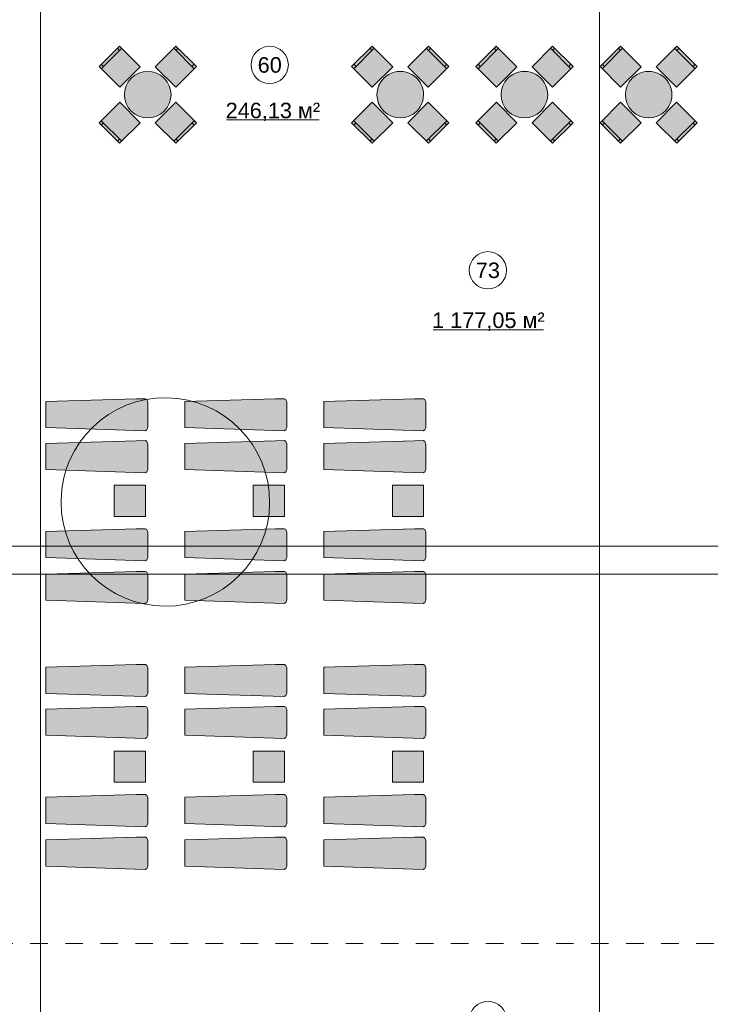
# Model space of a CAD drawing. Header units: millimetres. Extents: x -14761 to 157739, y -22400 to 107990.
# Tile 36 of 256: x 17665 to 28786, y 29070 to 44929. Entities that reach past the tile are written whole.
import ezdxf

# ---------------------------------------------------------------- set-up
doc = ezdxf.new("R2010")
doc.units = ezdxf.units.MM
doc.header["$MEASUREMENT"] = 0
doc.linetypes.add('Штриховая', pattern=[564.4444465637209, 282.22222328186, -282.222223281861])
for name, color, linetype in [('Интерьер - лежаки 2', 7, 'Continuous'), ('Интерьер - Мебель', 7, 'Continuous'), ('Элемент модели - Зоны уличных помещений', 7, 'Continuous'), ('Элемент Модели - Оси', 7, 'Continuous')]:
    doc.layers.add(name, color=color, linetype=linetype)
doc.styles.add('СГЕНЕРИР_СТИЛЬ_1', font='txt')

msp = doc.modelspace()

# ---------------------------------------------------------------- hatches: boundary and pattern name
at = {"layer": 'Интерьер - лежаки 2', "linetype": 'Continuous', "lineweight": 0, "true_color": 0xffffff}
for points in [[(19545.20737579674, 38822.37012502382), (18086.30937579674, 38779.37012502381), (18086.30937579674, 38359.37012502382), (19684.95437579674, 38305.93212502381), (19711.81237579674, 38322.63912502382), (19726.35437579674, 38364.50412502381), (19726.31537579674, 38769.37012502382), (19711.81237579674, 38810.10112502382), (19690.36137579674, 38824.21312502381)], [(21784.04946169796, 38822.37012502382), (20325.15146169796, 38779.37012502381), (20325.15146169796, 38359.37012502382), (21923.79646169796, 38305.93212502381), (21950.65446169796, 38322.63912502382), (21965.19646169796, 38364.50412502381), (21965.15746169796, 38769.37012502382), (21950.65446169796, 38810.10112502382), (21929.20346169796, 38824.21312502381)], [(24022.89154759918, 38822.37012502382), (22563.99354759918, 38779.37012502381), (22563.99354759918, 38359.37012502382), (24162.63854759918, 38305.93212502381), (24189.49654759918, 38322.63912502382), (24204.03854759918, 38364.50412502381), (24203.99954759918, 38769.37012502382), (24189.49654759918, 38810.10112502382), (24168.04554759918, 38824.21312502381)], [(19545.20737579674, 38146.90458985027), (18086.30937579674, 38103.90458985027), (18086.30937579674, 37683.90458985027), (19684.95437579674, 37630.46658985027), (19711.81237579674, 37647.17358985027), (19726.35437579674, 37689.03858985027), (19726.31537579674, 38093.90458985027), (19711.81237579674, 38134.63558985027), (19690.36137579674, 38148.74758985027)], [(21784.04946169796, 38146.90458985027), (20325.15146169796, 38103.90458985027), (20325.15146169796, 37683.90458985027), (21923.79646169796, 37630.46658985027), (21950.65446169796, 37647.17358985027), (21965.19646169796, 37689.03858985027), (21965.15746169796, 38093.90458985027), (21950.65446169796, 38134.63558985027), (21929.20346169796, 38148.74758985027)], [(24022.89154759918, 38146.90458985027), (22563.99354759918, 38103.90458985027), (22563.99354759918, 37683.90458985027), (24162.63854759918, 37630.46658985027), (24189.49654759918, 37647.17358985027), (24204.03854759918, 37689.03858985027), (24203.99954759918, 38093.90458985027), (24189.49654759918, 38134.63558985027), (24168.04554759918, 38148.74758985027)], [(19188.27793245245, 37429.12632259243), (19188.27793245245, 36929.12632259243), (19688.27793245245, 36929.12632259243), (19688.27793245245, 37429.12632259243)], [(21427.12001835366, 37429.12632259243), (21427.12001835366, 36929.12632259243), (21927.12001835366, 36929.12632259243), (21927.12001835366, 37429.12632259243)], [(23665.96210425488, 37429.12632259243), (23665.96210425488, 36929.12632259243), (24165.96210425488, 36929.12632259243), (24165.96210425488, 37429.12632259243)], [(19545.20737579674, 36727.5819046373), (18086.30937579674, 36684.58190463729), (18086.30937579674, 36264.5819046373), (19684.95437579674, 36211.1439046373), (19711.81237579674, 36227.85090463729), (19726.35437579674, 36269.7159046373), (19726.31537579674, 36674.58190463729), (19711.81237579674, 36715.31290463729), (19690.36137579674, 36729.42490463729)], [(21784.04946169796, 36727.5819046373), (20325.15146169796, 36684.58190463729), (20325.15146169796, 36264.5819046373), (21923.79646169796, 36211.1439046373), (21950.65446169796, 36227.85090463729), (21965.19646169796, 36269.7159046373), (21965.15746169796, 36674.58190463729), (21950.65446169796, 36715.31290463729), (21929.20346169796, 36729.42490463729)], [(24022.89154759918, 36727.5819046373), (22563.99354759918, 36684.58190463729), (22563.99354759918, 36264.5819046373), (24162.63854759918, 36211.1439046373), (24189.49654759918, 36227.85090463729), (24204.03854759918, 36269.7159046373), (24203.99954759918, 36674.58190463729), (24189.49654759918, 36715.31290463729), (24168.04554759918, 36729.42490463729)], [(19545.2073757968, 36040.18779444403), (18086.3093757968, 35997.18779444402), (18086.3093757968, 35577.18779444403), (19684.9543757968, 35523.74979444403), (19711.8123757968, 35540.45679444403), (19726.3543757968, 35582.32179444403), (19726.3153757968, 35987.18779444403), (19711.8123757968, 36027.91879444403), (19690.3613757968, 36042.03079444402)], [(21784.04946169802, 36040.18779444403), (20325.15146169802, 35997.18779444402), (20325.15146169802, 35577.18779444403), (21923.79646169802, 35523.74979444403), (21950.65446169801, 35540.45679444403), (21965.19646169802, 35582.32179444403), (21965.15746169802, 35987.18779444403), (21950.65446169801, 36027.91879444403), (21929.20346169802, 36042.03079444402)], [(24022.89154759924, 36040.18779444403), (22563.99354759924, 35997.18779444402), (22563.99354759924, 35577.18779444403), (24162.63854759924, 35523.74979444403), (24189.49654759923, 35540.45679444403), (24204.03854759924, 35582.32179444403), (24203.99954759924, 35987.18779444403), (24189.49654759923, 36027.91879444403), (24168.04554759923, 36042.03079444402)], [(19545.20737579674, 34542.01447427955), (18086.30937579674, 34499.01447427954), (18086.30937579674, 34079.01447427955), (19684.95437579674, 34025.57647427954), (19711.81237579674, 34042.28347427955), (19726.35437579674, 34084.14847427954), (19726.31537579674, 34489.01447427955), (19711.81237579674, 34529.74547427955), (19690.36137579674, 34543.85747427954)], [(21784.04946169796, 34542.01447427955), (20325.15146169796, 34499.01447427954), (20325.15146169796, 34079.01447427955), (21923.79646169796, 34025.57647427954), (21950.65446169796, 34042.28347427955), (21965.19646169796, 34084.14847427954), (21965.15746169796, 34489.01447427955), (21950.65446169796, 34529.74547427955), (21929.20346169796, 34543.85747427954)], [(24022.89154759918, 34542.01447427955), (22563.99354759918, 34499.01447427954), (22563.99354759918, 34079.01447427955), (24162.63854759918, 34025.57647427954), (24189.49654759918, 34042.28347427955), (24204.03854759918, 34084.14847427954), (24203.99954759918, 34489.01447427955), (24189.49654759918, 34529.74547427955), (24168.04554759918, 34543.85747427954)], [(19545.20737579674, 33866.548939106), (18086.30937579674, 33823.548939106), (18086.30937579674, 33403.548939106), (19684.95437579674, 33350.110939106), (19711.81237579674, 33366.817939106), (19726.35437579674, 33408.682939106), (19726.31537579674, 33813.548939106), (19711.81237579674, 33854.279939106), (19690.36137579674, 33868.391939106)], [(21784.04946169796, 33866.548939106), (20325.15146169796, 33823.548939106), (20325.15146169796, 33403.548939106), (21923.79646169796, 33350.110939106), (21950.65446169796, 33366.817939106), (21965.19646169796, 33408.682939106), (21965.15746169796, 33813.548939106), (21950.65446169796, 33854.279939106), (21929.20346169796, 33868.391939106)], [(24022.89154759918, 33866.548939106), (22563.99354759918, 33823.548939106), (22563.99354759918, 33403.548939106), (24162.63854759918, 33350.110939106), (24189.49654759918, 33366.817939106), (24204.03854759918, 33408.682939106), (24203.99954759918, 33813.548939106), (24189.49654759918, 33854.279939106), (24168.04554759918, 33868.391939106)], [(19188.27793245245, 33148.77067184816), (19188.27793245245, 32648.77067184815), (19688.27793245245, 32648.77067184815), (19688.27793245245, 33148.77067184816)], [(21427.12001835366, 33148.77067184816), (21427.12001835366, 32648.77067184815), (21927.12001835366, 32648.77067184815), (21927.12001835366, 33148.77067184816)], [(23665.96210425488, 33148.77067184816), (23665.96210425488, 32648.77067184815), (24165.96210425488, 32648.77067184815), (24165.96210425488, 33148.77067184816)], [(19545.20737579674, 32447.22625389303), (18086.30937579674, 32404.22625389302), (18086.30937579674, 31984.22625389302), (19684.95437579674, 31930.78825389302), (19711.81237579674, 31947.49525389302), (19726.35437579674, 31989.36025389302), (19726.31537579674, 32394.22625389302), (19711.81237579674, 32434.95725389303), (19690.36137579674, 32449.06925389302)], [(21784.04946169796, 32447.22625389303), (20325.15146169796, 32404.22625389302), (20325.15146169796, 31984.22625389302), (21923.79646169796, 31930.78825389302), (21950.65446169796, 31947.49525389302), (21965.19646169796, 31989.36025389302), (21965.15746169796, 32394.22625389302), (21950.65446169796, 32434.95725389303), (21929.20346169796, 32449.06925389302)], [(24022.89154759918, 32447.22625389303), (22563.99354759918, 32404.22625389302), (22563.99354759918, 31984.22625389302), (24162.63854759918, 31930.78825389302), (24189.49654759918, 31947.49525389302), (24204.03854759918, 31989.36025389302), (24203.99954759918, 32394.22625389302), (24189.49654759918, 32434.95725389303), (24168.04554759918, 32449.06925389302)], [(19545.2073757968, 31759.83214369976), (18086.3093757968, 31716.83214369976), (18086.3093757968, 31296.83214369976), (19684.9543757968, 31243.39414369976), (19711.8123757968, 31260.10114369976), (19726.3543757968, 31301.96614369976), (19726.3153757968, 31706.83214369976), (19711.8123757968, 31747.56314369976), (19690.3613757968, 31761.67514369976)], [(21784.04946169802, 31759.83214369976), (20325.15146169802, 31716.83214369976), (20325.15146169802, 31296.83214369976), (21923.79646169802, 31243.39414369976), (21950.65446169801, 31260.10114369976), (21965.19646169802, 31301.96614369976), (21965.15746169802, 31706.83214369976), (21950.65446169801, 31747.56314369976), (21929.20346169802, 31761.67514369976)], [(24022.89154759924, 31759.83214369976), (22563.99354759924, 31716.83214369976), (22563.99354759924, 31296.83214369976), (24162.63854759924, 31243.39414369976), (24189.49654759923, 31260.10114369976), (24204.03854759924, 31301.96614369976), (24203.99954759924, 31706.83214369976), (24189.49654759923, 31747.56314369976), (24168.04554759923, 31761.67514369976)]]:
    msp.add_hatch(color=7, dxfattribs=at).paths.add_polyline_path(points)
at = {"layer": 'Интерьер - Мебель', "linetype": 'Continuous', "lineweight": 0, "true_color": 0xffffff}
for points in [[(19276.23156763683, 43842.78449026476), (19605.03622088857, 44171.5891435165), (19272.6960337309, 44503.92933067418), (18943.89138047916, 44175.12467742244)], [(19848.98806039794, 44171.5891435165), (20177.79271364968, 43842.78449026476), (20510.13290080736, 44175.12467742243), (20181.32824755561, 44503.92933067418)], [(23342.33121217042, 43842.78449026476), (23671.13586542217, 44171.5891435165), (23338.79567826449, 44503.92933067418), (23009.99102501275, 44175.12467742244)], [(23915.08770493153, 44171.5891435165), (24243.89235818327, 43842.78449026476), (24576.23254534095, 44175.12467742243), (24247.4278920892, 44503.92933067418)], [(25342.33121217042, 43842.78449026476), (25671.13586542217, 44171.5891435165), (25338.79567826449, 44503.92933067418), (25009.99102501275, 44175.12467742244)], [(25915.08770493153, 44171.5891435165), (26243.89235818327, 43842.78449026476), (26576.23254534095, 44175.12467742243), (26247.4278920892, 44503.92933067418)], [(27342.33121217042, 43842.78449026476), (27671.13586542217, 44171.5891435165), (27338.79567826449, 44503.92933067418), (27009.99102501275, 44175.12467742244)], [(27915.08770493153, 44171.5891435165), (28243.89235818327, 43842.78449026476), (28576.23254534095, 44175.12467742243), (28247.4278920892, 44503.92933067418)], [(19992.17718358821, 43985.97361345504, 0.9999999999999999), (19461.8470976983, 43455.64352756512, 0.9999999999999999)], [(23527.94674223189, 43985.97361345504, 0.9999999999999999), (24058.2768281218, 43455.64352756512, 0.9999999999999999)], [(25527.94674223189, 43985.97361345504, 0.9999999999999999), (26058.2768281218, 43455.64352756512, 0.9999999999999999)], [(27527.94674223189, 43985.97361345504, 0.9999999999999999), (28058.2768281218, 43455.64352756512, 0.9999999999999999)], [(19605.03622088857, 43270.02799750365), (19276.23156763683, 43598.83265075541), (18943.89138047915, 43266.49246359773), (19272.6960337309, 42937.68781034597)], [(20177.79271364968, 43598.8326507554), (19848.98806039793, 43270.02799750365), (20181.32824755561, 42937.68781034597), (20510.13290080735, 43266.49246359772)], [(23671.13586542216, 43270.02799750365), (23342.33121217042, 43598.83265075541), (23009.99102501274, 43266.49246359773), (23338.79567826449, 42937.68781034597)], [(24243.89235818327, 43598.8326507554), (23915.08770493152, 43270.02799750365), (24247.4278920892, 42937.68781034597), (24576.23254534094, 43266.49246359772)], [(25671.13586542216, 43270.02799750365), (25342.33121217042, 43598.83265075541), (25009.99102501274, 43266.49246359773), (25338.79567826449, 42937.68781034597)], [(26243.89235818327, 43598.8326507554), (25915.08770493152, 43270.02799750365), (26247.4278920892, 42937.68781034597), (26576.23254534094, 43266.49246359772)], [(27671.13586542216, 43270.02799750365), (27342.33121217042, 43598.83265075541), (27009.99102501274, 43266.49246359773), (27338.79567826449, 42937.68781034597)], [(28243.89235818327, 43598.8326507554), (27915.08770493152, 43270.02799750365), (28247.4278920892, 42937.68781034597), (28576.23254534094, 43266.49246359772)]]:
    msp.add_hatch(color=7, dxfattribs=at).paths.add_polyline_path(points)

# ---------------------------------------------------------------- linework, layer by layer
at = {"layer": 'Интерьер - лежаки 2', "color": 7, "linetype": 'Continuous', "lineweight": 15}
for p, q in [((19188.27793245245, 37429.12632259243), (19188.27793245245, 36929.12632259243)), ((19688.27793245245, 37429.12632259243), (19188.27793245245, 37429.12632259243)), ((19688.27793245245, 36929.12632259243), (19688.27793245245, 37429.12632259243)), ((21427.12001835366, 37429.12632259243), (21427.12001835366, 36929.12632259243)), ((21927.12001835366, 37429.12632259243), (21427.12001835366, 37429.12632259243)), ((21927.12001835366, 36929.12632259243), (21927.12001835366, 37429.12632259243)), ((23665.96210425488, 37429.12632259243), (23665.96210425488, 36929.12632259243)), ((24165.96210425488, 37429.12632259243), (23665.96210425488, 37429.12632259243)), ((24165.96210425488, 36929.12632259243), (24165.96210425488, 37429.12632259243)), ((19188.27793245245, 36929.12632259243), (19688.27793245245, 36929.12632259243)), ((21427.12001835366, 36929.12632259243), (21927.12001835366, 36929.12632259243)), ((23665.96210425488, 36929.12632259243), (24165.96210425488, 36929.12632259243)), ((19188.27793245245, 33148.77067184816), (19188.27793245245, 32648.77067184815)), ((19688.27793245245, 33148.77067184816), (19188.27793245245, 33148.77067184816)), ((19688.27793245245, 32648.77067184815), (19688.27793245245, 33148.77067184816)), ((21427.12001835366, 33148.77067184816), (21427.12001835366, 32648.77067184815)), ((21927.12001835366, 33148.77067184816), (21427.12001835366, 33148.77067184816)), ((21927.12001835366, 32648.77067184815), (21927.12001835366, 33148.77067184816)), ((23665.96210425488, 33148.77067184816), (23665.96210425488, 32648.77067184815)), ((24165.96210425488, 33148.77067184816), (23665.96210425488, 33148.77067184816)), ((24165.96210425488, 32648.77067184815), (24165.96210425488, 33148.77067184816)), ((19188.27793245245, 32648.77067184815), (19688.27793245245, 32648.77067184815)), ((21427.12001835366, 32648.77067184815), (21927.12001835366, 32648.77067184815)), ((23665.96210425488, 32648.77067184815), (24165.96210425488, 32648.77067184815))]:
    msp.add_line(p, q, dxfattribs=at)
at = {"layer": 'Интерьер - лежаки 2', "color": 7, "linetype": 'Continuous', "lineweight": 15, "flags": 128}
for points in [[(19545.20737579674, 38822.37012502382), (19690.36137579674, 38824.21312502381), (19711.81237579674, 38810.10112502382), (19726.31537579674, 38769.37012502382), (19726.35437579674, 38364.50412502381), (19711.81237579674, 38322.63912502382), (19684.95437579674, 38305.93212502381), (18086.30937579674, 38359.37012502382), (18086.30937579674, 38779.37012502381)], [(21784.04946169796, 38822.37012502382), (21929.20346169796, 38824.21312502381), (21950.65446169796, 38810.10112502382), (21965.15746169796, 38769.37012502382), (21965.19646169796, 38364.50412502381), (21950.65446169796, 38322.63912502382), (21923.79646169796, 38305.93212502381), (20325.15146169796, 38359.37012502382), (20325.15146169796, 38779.37012502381)], [(24022.89154759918, 38822.37012502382), (24168.04554759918, 38824.21312502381), (24189.49654759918, 38810.10112502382), (24203.99954759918, 38769.37012502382), (24204.03854759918, 38364.50412502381), (24189.49654759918, 38322.63912502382), (24162.63854759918, 38305.93212502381), (22563.99354759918, 38359.37012502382), (22563.99354759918, 38779.37012502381)], [(19545.20737579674, 38146.90458985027), (19690.36137579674, 38148.74758985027), (19711.81237579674, 38134.63558985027), (19726.31537579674, 38093.90458985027), (19726.35437579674, 37689.03858985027), (19711.81237579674, 37647.17358985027), (19684.95437579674, 37630.46658985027), (18086.30937579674, 37683.90458985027), (18086.30937579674, 38103.90458985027)], [(21784.04946169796, 38146.90458985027), (21929.20346169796, 38148.74758985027), (21950.65446169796, 38134.63558985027), (21965.15746169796, 38093.90458985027), (21965.19646169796, 37689.03858985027), (21950.65446169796, 37647.17358985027), (21923.79646169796, 37630.46658985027), (20325.15146169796, 37683.90458985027), (20325.15146169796, 38103.90458985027)], [(24022.89154759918, 38146.90458985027), (24168.04554759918, 38148.74758985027), (24189.49654759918, 38134.63558985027), (24203.99954759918, 38093.90458985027), (24204.03854759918, 37689.03858985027), (24189.49654759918, 37647.17358985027), (24162.63854759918, 37630.46658985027), (22563.99354759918, 37683.90458985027), (22563.99354759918, 38103.90458985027)], [(19545.20737579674, 36727.5819046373), (19690.36137579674, 36729.42490463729), (19711.81237579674, 36715.31290463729), (19726.31537579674, 36674.58190463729), (19726.35437579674, 36269.7159046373), (19711.81237579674, 36227.85090463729), (19684.95437579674, 36211.1439046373), (18086.30937579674, 36264.5819046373), (18086.30937579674, 36684.58190463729)], [(21784.04946169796, 36727.5819046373), (21929.20346169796, 36729.42490463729), (21950.65446169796, 36715.31290463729), (21965.15746169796, 36674.58190463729), (21965.19646169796, 36269.7159046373), (21950.65446169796, 36227.85090463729), (21923.79646169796, 36211.1439046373), (20325.15146169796, 36264.5819046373), (20325.15146169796, 36684.58190463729)], [(24022.89154759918, 36727.5819046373), (24168.04554759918, 36729.42490463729), (24189.49654759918, 36715.31290463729), (24203.99954759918, 36674.58190463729), (24204.03854759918, 36269.7159046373), (24189.49654759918, 36227.85090463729), (24162.63854759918, 36211.1439046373), (22563.99354759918, 36264.5819046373), (22563.99354759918, 36684.58190463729)], [(19545.2073757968, 36040.18779444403), (19690.3613757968, 36042.03079444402), (19711.8123757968, 36027.91879444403), (19726.3153757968, 35987.18779444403), (19726.3543757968, 35582.32179444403), (19711.8123757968, 35540.45679444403), (19684.9543757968, 35523.74979444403), (18086.3093757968, 35577.18779444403), (18086.3093757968, 35997.18779444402)], [(21784.04946169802, 36040.18779444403), (21929.20346169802, 36042.03079444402), (21950.65446169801, 36027.91879444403), (21965.15746169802, 35987.18779444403), (21965.19646169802, 35582.32179444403), (21950.65446169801, 35540.45679444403), (21923.79646169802, 35523.74979444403), (20325.15146169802, 35577.18779444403), (20325.15146169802, 35997.18779444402)], [(24022.89154759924, 36040.18779444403), (24168.04554759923, 36042.03079444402), (24189.49654759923, 36027.91879444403), (24203.99954759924, 35987.18779444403), (24204.03854759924, 35582.32179444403), (24189.49654759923, 35540.45679444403), (24162.63854759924, 35523.74979444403), (22563.99354759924, 35577.18779444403), (22563.99354759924, 35997.18779444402)], [(19545.20737579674, 34542.01447427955), (19690.36137579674, 34543.85747427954), (19711.81237579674, 34529.74547427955), (19726.31537579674, 34489.01447427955), (19726.35437579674, 34084.14847427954), (19711.81237579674, 34042.28347427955), (19684.95437579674, 34025.57647427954), (18086.30937579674, 34079.01447427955), (18086.30937579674, 34499.01447427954)], [(21784.04946169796, 34542.01447427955), (21929.20346169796, 34543.85747427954), (21950.65446169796, 34529.74547427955), (21965.15746169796, 34489.01447427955), (21965.19646169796, 34084.14847427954), (21950.65446169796, 34042.28347427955), (21923.79646169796, 34025.57647427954), (20325.15146169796, 34079.01447427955), (20325.15146169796, 34499.01447427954)], [(24022.89154759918, 34542.01447427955), (24168.04554759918, 34543.85747427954), (24189.49654759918, 34529.74547427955), (24203.99954759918, 34489.01447427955), (24204.03854759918, 34084.14847427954), (24189.49654759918, 34042.28347427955), (24162.63854759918, 34025.57647427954), (22563.99354759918, 34079.01447427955), (22563.99354759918, 34499.01447427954)], [(19545.20737579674, 33866.548939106), (19690.36137579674, 33868.391939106), (19711.81237579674, 33854.279939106), (19726.31537579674, 33813.548939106), (19726.35437579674, 33408.682939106), (19711.81237579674, 33366.817939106), (19684.95437579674, 33350.110939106), (18086.30937579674, 33403.548939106), (18086.30937579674, 33823.548939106)], [(21784.04946169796, 33866.548939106), (21929.20346169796, 33868.391939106), (21950.65446169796, 33854.279939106), (21965.15746169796, 33813.548939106), (21965.19646169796, 33408.682939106), (21950.65446169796, 33366.817939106), (21923.79646169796, 33350.110939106), (20325.15146169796, 33403.548939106), (20325.15146169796, 33823.548939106)], [(24022.89154759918, 33866.548939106), (24168.04554759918, 33868.391939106), (24189.49654759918, 33854.279939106), (24203.99954759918, 33813.548939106), (24204.03854759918, 33408.682939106), (24189.49654759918, 33366.817939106), (24162.63854759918, 33350.110939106), (22563.99354759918, 33403.548939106), (22563.99354759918, 33823.548939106)], [(19545.20737579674, 32447.22625389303), (19690.36137579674, 32449.06925389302), (19711.81237579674, 32434.95725389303), (19726.31537579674, 32394.22625389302), (19726.35437579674, 31989.36025389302), (19711.81237579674, 31947.49525389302), (19684.95437579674, 31930.78825389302), (18086.30937579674, 31984.22625389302), (18086.30937579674, 32404.22625389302)], [(21784.04946169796, 32447.22625389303), (21929.20346169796, 32449.06925389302), (21950.65446169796, 32434.95725389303), (21965.15746169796, 32394.22625389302), (21965.19646169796, 31989.36025389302), (21950.65446169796, 31947.49525389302), (21923.79646169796, 31930.78825389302), (20325.15146169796, 31984.22625389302), (20325.15146169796, 32404.22625389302)], [(24022.89154759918, 32447.22625389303), (24168.04554759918, 32449.06925389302), (24189.49654759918, 32434.95725389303), (24203.99954759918, 32394.22625389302), (24204.03854759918, 31989.36025389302), (24189.49654759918, 31947.49525389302), (24162.63854759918, 31930.78825389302), (22563.99354759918, 31984.22625389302), (22563.99354759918, 32404.22625389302)], [(19545.2073757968, 31759.83214369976), (19690.3613757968, 31761.67514369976), (19711.8123757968, 31747.56314369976), (19726.3153757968, 31706.83214369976), (19726.3543757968, 31301.96614369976), (19711.8123757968, 31260.10114369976), (19684.9543757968, 31243.39414369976), (18086.3093757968, 31296.83214369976), (18086.3093757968, 31716.83214369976)], [(21784.04946169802, 31759.83214369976), (21929.20346169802, 31761.67514369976), (21950.65446169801, 31747.56314369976), (21965.15746169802, 31706.83214369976), (21965.19646169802, 31301.96614369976), (21950.65446169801, 31260.10114369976), (21923.79646169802, 31243.39414369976), (20325.15146169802, 31296.83214369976), (20325.15146169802, 31716.83214369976)], [(24022.89154759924, 31759.83214369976), (24168.04554759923, 31761.67514369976), (24189.49654759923, 31747.56314369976), (24203.99954759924, 31706.83214369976), (24204.03854759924, 31301.96614369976), (24189.49654759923, 31260.10114369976), (24162.63854759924, 31243.39414369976), (22563.99354759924, 31296.83214369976), (22563.99354759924, 31716.83214369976)]]:
    msp.add_lwpolyline(points, close=True, dxfattribs=at)
at = {"layer": 'Интерьер - Мебель', "color": 7, "linetype": 'Continuous', "lineweight": 15}
for p, q in [((18979.24671953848, 44139.76933836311), (19308.05137279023, 44468.57399161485)), ((19272.6960337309, 44433.21865255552), (19237.34069467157, 44468.57399161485)), ((20145.97290849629, 44468.57399161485), (20474.77756174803, 44139.76933836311)), ((20181.32824755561, 44433.21865255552), (20216.68358661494, 44468.57399161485)), ((23045.34636407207, 44139.76933836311), (23374.15101732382, 44468.57399161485)), ((23338.79567826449, 44433.21865255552), (23303.44033920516, 44468.57399161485)), ((24212.07255302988, 44468.57399161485), (24540.87720628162, 44139.76933836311)), ((24247.4278920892, 44433.21865255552), (24282.78323114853, 44468.57399161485)), ((25045.34636407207, 44139.76933836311), (25374.15101732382, 44468.57399161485)), ((25338.79567826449, 44433.21865255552), (25303.44033920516, 44468.57399161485)), ((26212.07255302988, 44468.57399161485), (26540.87720628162, 44139.76933836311)), ((26247.4278920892, 44433.21865255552), (26282.78323114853, 44468.57399161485)), ((27045.34636407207, 44139.76933836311), (27374.15101732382, 44468.57399161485)), ((27338.79567826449, 44433.21865255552), (27303.44033920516, 44468.57399161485)), ((28212.07255302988, 44468.57399161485), (28540.87720628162, 44139.76933836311)), ((28247.4278920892, 44433.21865255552), (28282.78323114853, 44468.57399161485)), ((19014.60205859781, 44175.12467742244), (18979.24671953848, 44210.48001648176)), ((20439.4222226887, 44175.12467742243), (20474.77756174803, 44210.48001648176)), ((23080.7017031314, 44175.12467742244), (23045.34636407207, 44210.48001648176)), ((24505.52186722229, 44175.12467742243), (24540.87720628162, 44210.48001648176)), ((25080.7017031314, 44175.12467742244), (25045.34636407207, 44210.48001648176)), ((26505.52186722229, 44175.12467742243), (26540.87720628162, 44210.48001648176)), ((27080.7017031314, 44175.12467742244), (27045.34636407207, 44210.48001648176)), ((28505.52186722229, 44175.12467742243), (28540.87720628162, 44210.48001648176)), ((19308.05137279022, 42973.0431494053), (18979.24671953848, 43301.84780265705)), ((20474.77756174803, 43301.84780265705), (20145.97290849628, 42973.0431494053)), ((23374.15101732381, 42973.0431494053), (23045.34636407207, 43301.84780265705)), ((24540.87720628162, 43301.84780265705), (24212.07255302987, 42973.0431494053)), ((25374.15101732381, 42973.0431494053), (25045.34636407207, 43301.84780265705)), ((26540.87720628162, 43301.84780265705), (26212.07255302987, 42973.0431494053)), ((27374.15101732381, 42973.0431494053), (27045.34636407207, 43301.84780265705)), ((28540.87720628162, 43301.84780265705), (28212.07255302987, 42973.0431494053)), ((19014.6020585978, 43266.49246359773), (18979.24671953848, 43231.1371245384)), ((20439.4222226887, 43266.49246359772), (20474.77756174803, 43231.13712453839)), ((23080.7017031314, 43266.49246359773), (23045.34636407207, 43231.1371245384)), ((24505.52186722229, 43266.49246359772), (24540.87720628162, 43231.13712453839)), ((25080.7017031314, 43266.49246359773), (25045.34636407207, 43231.1371245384)), ((26505.52186722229, 43266.49246359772), (26540.87720628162, 43231.13712453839)), ((27080.7017031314, 43266.49246359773), (27045.34636407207, 43231.1371245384)), ((28505.52186722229, 43266.49246359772), (28540.87720628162, 43231.13712453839)), ((19272.6960337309, 43008.39848846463), (19237.34069467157, 42973.0431494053)), ((20181.32824755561, 43008.39848846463), (20216.68358661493, 42973.0431494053)), ((23338.79567826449, 43008.39848846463), (23303.44033920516, 42973.0431494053)), ((24247.4278920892, 43008.39848846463), (24282.78323114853, 42973.0431494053)), ((25338.79567826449, 43008.39848846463), (25303.44033920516, 42973.0431494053)), ((26247.4278920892, 43008.39848846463), (26282.78323114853, 42973.0431494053)), ((27338.79567826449, 43008.39848846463), (27303.44033920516, 42973.0431494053)), ((28247.4278920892, 43008.39848846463), (28282.78323114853, 42973.0431494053))]:
    msp.add_line(p, q, dxfattribs=at)
at = {"layer": 'Интерьер - Мебель', "color": 7, "linetype": 'Continuous', "lineweight": 15, "flags": 128}
for points in [[(19276.23156763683, 43842.78449026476), (19605.03622088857, 44171.5891435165), (19272.6960337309, 44503.92933067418), (18943.89138047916, 44175.12467742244)], [(19848.98806039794, 44171.5891435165), (20177.79271364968, 43842.78449026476), (20510.13290080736, 44175.12467742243), (20181.32824755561, 44503.92933067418)], [(23342.33121217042, 43842.78449026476), (23671.13586542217, 44171.5891435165), (23338.79567826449, 44503.92933067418), (23009.99102501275, 44175.12467742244)], [(23915.08770493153, 44171.5891435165), (24243.89235818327, 43842.78449026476), (24576.23254534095, 44175.12467742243), (24247.4278920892, 44503.92933067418)], [(25342.33121217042, 43842.78449026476), (25671.13586542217, 44171.5891435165), (25338.79567826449, 44503.92933067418), (25009.99102501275, 44175.12467742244)], [(25915.08770493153, 44171.5891435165), (26243.89235818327, 43842.78449026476), (26576.23254534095, 44175.12467742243), (26247.4278920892, 44503.92933067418)], [(27342.33121217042, 43842.78449026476), (27671.13586542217, 44171.5891435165), (27338.79567826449, 44503.92933067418), (27009.99102501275, 44175.12467742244)], [(27915.08770493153, 44171.5891435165), (28243.89235818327, 43842.78449026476), (28576.23254534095, 44175.12467742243), (28247.4278920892, 44503.92933067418)], [(19605.03622088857, 43270.02799750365), (19276.23156763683, 43598.83265075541), (18943.89138047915, 43266.49246359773), (19272.6960337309, 42937.68781034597)], [(20177.79271364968, 43598.8326507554), (19848.98806039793, 43270.02799750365), (20181.32824755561, 42937.68781034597), (20510.13290080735, 43266.49246359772)], [(23671.13586542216, 43270.02799750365), (23342.33121217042, 43598.83265075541), (23009.99102501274, 43266.49246359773), (23338.79567826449, 42937.68781034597)], [(24243.89235818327, 43598.8326507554), (23915.08770493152, 43270.02799750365), (24247.4278920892, 42937.68781034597), (24576.23254534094, 43266.49246359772)], [(25671.13586542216, 43270.02799750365), (25342.33121217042, 43598.83265075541), (25009.99102501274, 43266.49246359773), (25338.79567826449, 42937.68781034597)], [(26243.89235818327, 43598.8326507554), (25915.08770493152, 43270.02799750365), (26247.4278920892, 42937.68781034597), (26576.23254534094, 43266.49246359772)], [(27671.13586542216, 43270.02799750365), (27342.33121217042, 43598.83265075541), (27009.99102501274, 43266.49246359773), (27338.79567826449, 42937.68781034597)], [(28243.89235818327, 43598.8326507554), (27915.08770493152, 43270.02799750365), (28247.4278920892, 42937.68781034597), (28576.23254534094, 43266.49246359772)]]:
    msp.add_lwpolyline(points, close=True, dxfattribs=at)
for points in [[(19992.17718358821, 43985.97361345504, 0.9999999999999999), (19461.8470976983, 43455.64352756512, 0.9999999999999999)], [(23527.94674223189, 43985.97361345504, 0.9999999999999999), (24058.2768281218, 43455.64352756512, 0.9999999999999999)], [(25527.94674223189, 43985.97361345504, 0.9999999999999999), (26058.2768281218, 43455.64352756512, 0.9999999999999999)], [(27527.94674223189, 43985.97361345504, 0.9999999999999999), (28058.2768281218, 43455.64352756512, 0.9999999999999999)], [(18331.66227753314, 37161.95571316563, 229.1816636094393), (18331.91803421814, 37191.26252646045)]]:
    msp.add_lwpolyline(points, format="xyb", close=True, dxfattribs=at)
at = {"layer": 'Элемент модели - Зоны уличных помещений', "color": 7, "linetype": 'Continuous', "lineweight": 15}
for p, q in [((20996.70459592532, 43313.86831830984), (22486.99459592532, 43313.86831830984)), ((24324.30795766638, 39935.67223776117), (26100.31795766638, 39935.67223776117))]:
    msp.add_line(p, q, dxfattribs=at)
at = {"layer": 'Элемент модели - Зоны уличных помещений', "color": 7, "linetype": 'Continuous', "lineweight": 15, "flags": 128}
for points in [[(21991.41372034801, 44200.52640963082, 0.9999999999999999), (21391.41372034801, 44200.52640963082, 0.9999999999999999)], [(25504.41583123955, 40893.07036561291, 0.9999999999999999), (24904.41583123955, 40893.07036561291, 0.9999999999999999)], [(25506.94851879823, 28817.95999566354, 0.9999999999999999), (24906.94851879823, 28817.95999566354, 0.9999999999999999)]]:
    msp.add_lwpolyline(points, format="xyb", close=True, dxfattribs=at)
at = {"layer": 'Элемент модели - Зоны уличных помещений', "color": 7, "linetype": 'Штриховая', "lineweight": 15, "flags": 128}
msp.add_lwpolyline([(-10488.91161043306, 25549.50719199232), (-9847.405317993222, 25549.50719199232), (265.2543788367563, 25526.50719199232), (28145.42720452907, 25549.50719199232), (28145.42720452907, 23149.50719199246), (32945.42720452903, 23149.50719199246), (32945.42720452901, 16750.00000115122), (35944.99998335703, 16750.00000115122), (35944.99998335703, 28824.93513638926), (29945.2993253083, 28824.93513638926), (29945.2993253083, 30049.50719199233), (-10544.96403816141, 30049.50719199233)], close=True, dxfattribs=at)
at = {"layer": 'Элемент Модели - Оси', "color": 7, "linetype": 'Continuous', "lineweight": 15}
for p, q in [((18000.00000000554, 92199.9999999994), (18000.00000000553, -1975.000000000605)), ((27000.00000000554, 92199.9999999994), (27000.00000000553, -1975.000000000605)), ((-12760.58429662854, 36449.99999999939), (155650.0000000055, 36449.99999999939)), ((-12153.2184421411, 35999.9999999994), (155042.6341455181, 35999.9999999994))]:
    msp.add_line(p, q, dxfattribs=at)

# ---------------------------------------------------------------- texts
at = {"layer": 'Элемент модели - Зоны уличных помещений', "color": 7, "lineweight": 15, "char_height": 250, "attachment_point": 5, "style": 'СГЕНЕРИР_СТИЛЬ_1'}
for s, insert in [('\\A1;{\\pqc;\\fArial|b0|i0|c204|p38;60}', (21691.41372034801, 44198.46969534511)), ('\\A1;{\\pqc;\\fArial|b0|i0|c204|p38;246,13 м²}', (21741.84959592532, 43443.18346116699)), ('\\A1;{\\pqc;\\fArial|b0|i0|c204|p38;73}', (25204.41583123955, 40890.92793704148)), ('\\A1;{\\pqc;\\fArial|b0|i0|c204|p38;1\xa0177,05 м²}', (25212.31295766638, 40064.98738061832))]:
    msp.add_mtext(s, dxfattribs=dict(at, insert=insert))

doc.saveas('drawing.dxf')
